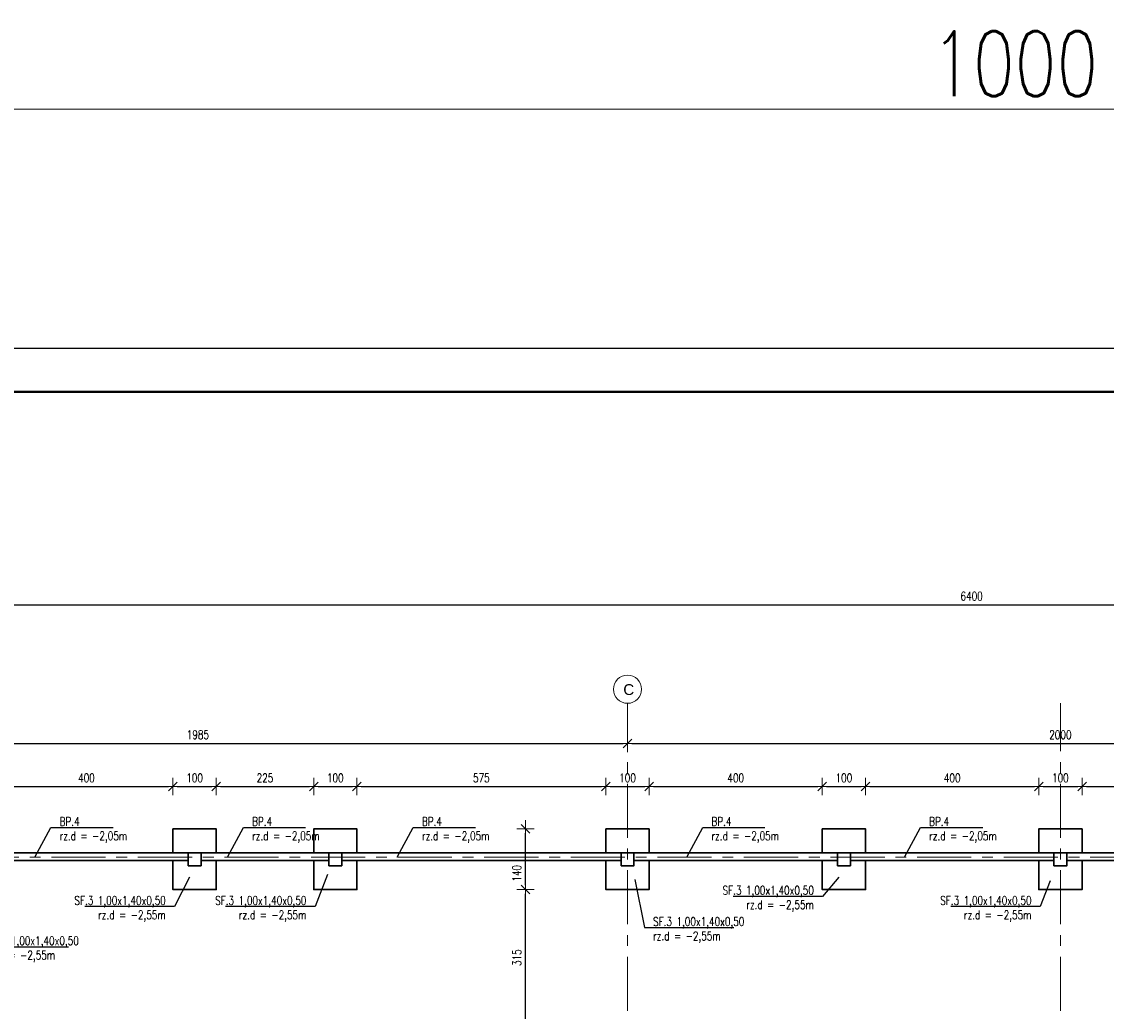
# Model space of a CAD drawing. Header units: millimetres. Extents: x -873 to 1675, y 11424 to 16190.
# Tile 8 of 14: x -596 to -346, y 15961 to 16190. Entities that reach past the tile are written whole.
import ezdxf
from ezdxf import colors
from ezdxf.entities.mleader import LeaderData, LeaderLine
from ezdxf.math import Vec2, Vec3

# ---------------------------------------------------------------- set-up
doc = ezdxf.new("R2010")
doc.units = ezdxf.units.MM
doc.header["$LTSCALE"] = 10
doc.linetypes.add('MITTE', pattern=[2, 1.25, -0.25, 0.25, -0.25])
doc.layers.get('Defpoints').update_dxf_attribs({"color": 1})
doc.layers.add('_FORMATKA', color=8, linetype='Continuous', plot=False)
for name, color, linetype, lineweight in [('_RAMKA', 7, 'Continuous', 35), ('PS_DIM', 4, 'Continuous', 13), ('PS_Object', 30, 'Continuous', 13), ('PS_SOLID', 7, 'Continuous', 30)]:
    doc.layers.add(name, color=color, linetype=linetype, lineweight=lineweight)
doc.styles.add('ARIAL', font='arial.ttf')
doc.styles.add('simplex', font='simplex.shx', dxfattribs={"width": 0.75})
doc.dimstyles.new('1_10_PRZ', dxfattribs={"dimtxt": 2, "dimasz": 1, "dimexe": 2, "dimexo": 5, "dimgap": 1, "dimtad": 1, "dimdec": 0, "dimlfac": 10, "dimtxsty": 'simplex', "dimblk": 'dimznak', "dimcen": 2, "dimse1": 1, "dimse2": 1, "dimclrt": 3, "dimadec": 1, "dimazin": 0, "dimtfac": 1, "dimtdec": 0, "dimtix": 1, "dimtmove": 2, "dimatfit": 3, "dimldrblk": 'dim-grot', "dimfxl": 1, "dimarcsym": 0})

# ---------------------------------------------------------------- blocks, each defined once
blk = doc.blocks.new('dim-grot')
blk.add_hatch(color=256).paths.add_polyline_path([(0, 0), (-2, 0.5), (-2, -0.5)])
blk.add_lwpolyline([(0, 0), (-2, 0.5), (-2, -0.5), (0, 0)])
blk = doc.blocks.new('dimznak')
at = {"color": 0}
for points in [[(0, 2), (0, -2)], [(-2, 0), (2, 0)]]:
    blk.add_lwpolyline(points, dxfattribs=at)
at = {"color": 2}
blk.add_lwpolyline([(1, 1), (-1, -1)], dxfattribs=at)
blk = doc.blocks.new('_None')
blk = doc.blocks.new('*D153')
at = {"color": 252, "lineweight": -2, "transparency": 16777216}
blk.add_line((-997, 475.33), (-3, 475.33), dxfattribs=at)
at = {"layer": 'Defpoints', "color": 0, "transparency": 16777216}
for p in [(0, 475.33), (-1000, 420), (0, 420)]:
    blk.add_point(p, dxfattribs=at)
at = {"color": 252, "lineweight": -2, "transparency": 16777216, "xscale": 3, "yscale": 3, "zscale": 3, "rotation": 180}
blk.add_blockref('dimznak', (-1000, 475.33), dxfattribs=at)
at = {"color": 252, "lineweight": -2, "transparency": 16777216, "xscale": 3, "yscale": 3, "zscale": 3}
blk.add_blockref('dimznak', (0, 475.33), dxfattribs=at)
at = {"color": 252, "transparency": 16777216, "insert": (-500, 485.83), "char_height": 15, "attachment_point": 5, "style": 'simplex'}
blk.add_mtext('1000', dxfattribs=at)
blk = doc.blocks.new('*U147')
at = {"layer": '_FORMATKA', "lineweight": -3}
blk.add_lwpolyline([(-1000, 0), (0, 0), (0, 420), (-1000, 420)], close=True, dxfattribs=at)
at = {"layer": '_RAMKA', "lineweight": -3, "const_width": 0.5}
blk.add_lwpolyline([(-970, 10), (-10, 10), (-10, 410), (-970, 410)], close=True, dxfattribs=at)
dim = blk.add_linear_dim(base=(0, 475.33), p1=(-1000, 420), p2=(0, 420), dimstyle='1_10_PRZ', override={"dimscale": 3, "dimtxt": 5, "dimlfac": 1, "dimclrd": 252, "dimclrt": 252})
dim.commit()
dim.dimension.update_dxf_attribs({"geometry": '*D153', "text_midpoint": (-500, 485.83)})

msp = doc.modelspace()

# ---------------------------------------------------------------- linework, layer by layer
at = {"layer": 'PS_Object', "color": 5, "linetype": 'MITTE'}
for p, q in [((-456.48, 15761.01), (-456.48, 16032.1)), ((-356.48, 15761.01), (-356.48, 16032.1)), ((-749.57, 15996.56), (-12.99, 15996.56))]:
    msp.add_line(p, q, dxfattribs=at)
at = {"layer": 'PS_Object', "color": 2}
msp.add_circle((-456.48, 16035.35), 3.25, dxfattribs=at)
at = {"layer": 'PS_SOLID', "color": 111}
for points in [[(-551.48, 15997.56), (-551.48, 16003.06), (-561.48, 16003.06), (-561.48, 15997.56)], [(-561.48, 15995.76), (-561.48, 15989.06), (-551.48, 15989.06), (-551.48, 15995.76)]]:
    msp.add_lwpolyline(points, dxfattribs=at)
at = {"layer": 'PS_SOLID', "color": 111, "elevation": 0.43}
for points in [[(-518.98, 15997.56), (-518.98, 16003.06), (-528.98, 16003.06), (-528.98, 15997.56)], [(-451.48, 15997.56), (-451.48, 16003.06), (-461.48, 16003.06), (-461.48, 15997.56)], [(-401.48, 15997.56), (-401.48, 16003.06), (-411.48, 16003.06), (-411.48, 15997.56)], [(-351.48, 15997.56), (-351.48, 16003.06), (-361.48, 16003.06), (-361.48, 15997.56)], [(-528.98, 15995.76), (-528.98, 15989.06), (-518.98, 15989.06), (-518.98, 15995.76)], [(-461.48, 15995.76), (-461.48, 15989.06), (-451.48, 15989.06), (-451.48, 15995.76)], [(-411.48, 15995.76), (-411.48, 15989.06), (-401.48, 15989.06), (-401.48, 15995.76)], [(-361.48, 15995.76), (-361.48, 15989.06), (-351.48, 15989.06), (-351.48, 15995.76)]]:
    msp.add_lwpolyline(points, dxfattribs=at)
at = {"layer": 'PS_SOLID', "color": 141}
for points, elevation in [([(-604.98, 15997.56), (-557.98, 15997.56), (-557.98, 15995.76), (-604.98, 15995.76)], -150.42), ([(-554.98, 15997.56), (-525.48, 15997.56), (-525.48, 15995.76), (-554.98, 15995.76)], -150.42), ([(-522.48, 15997.56), (-457.98, 15997.56), (-457.98, 15995.76), (-522.48, 15995.76)], -150.42), ([(-454.98, 15997.56), (-407.98, 15997.56), (-407.98, 15995.76), (-454.98, 15995.76)], -150.42), ([(-404.98, 15997.56), (-357.98, 15997.56), (-357.98, 15995.76), (-404.98, 15995.76)], 0.43), ([(-354.98, 15997.56), (-307.98, 15997.56), (-307.98, 15995.76), (-354.98, 15995.76)], 0.43)]:
    msp.add_lwpolyline(points, close=True, dxfattribs=dict(at, elevation=elevation))
at = {"layer": 'PS_SOLID', "color": 111}
msp.add_lwpolyline([(-557.98, 15994.56), (-554.98, 15994.56), (-554.98, 15997.56), (-557.98, 15997.56)], close=True, dxfattribs=at)
at = {"layer": 'PS_SOLID', "color": 111, "elevation": 0.43}
for points in [[(-525.48, 15994.56), (-522.48, 15994.56), (-522.48, 15997.56), (-525.48, 15997.56)], [(-457.98, 15994.56), (-454.98, 15994.56), (-454.98, 15997.56), (-457.98, 15997.56)], [(-407.98, 15994.56), (-404.98, 15994.56), (-404.98, 15997.56), (-407.98, 15997.56)], [(-357.98, 15994.56), (-354.98, 15994.56), (-354.98, 15997.56), (-357.98, 15997.56)]]:
    msp.add_lwpolyline(points, close=True, dxfattribs=at)

# ---------------------------------------------------------------- block references
at = {"layer": 'PS_DIM'}
msp.add_blockref('*U147', (132.97, 15694.1), dxfattribs=at)

# ---------------------------------------------------------------- texts
at = {"layer": 'PS_Object', "color": 3, "style": 'ARIAL'}
msp.add_text('C', height=2.5, dxfattribs=at).set_placement((-457.45, 16034.02))

# ---------------------------------------------------------------- dimensions: what is measured, and where the dimension line sits
at = {"layer": 'PS_DIM'}
for base, p1, p2 in [((-56.98, 16054.87), (-696.98, 15997.56), (-56.98, 15997.56, 0.43)), ((-456.48, 16022.84), (-654.98, 16012.64), (-456.48, 16022.84)), ((-256.48, 16022.84), (-456.48, 16022.84), (-256.48, 16011.93)), ((-561.48, 16012.85), (-601.48, 16003.06), (-561.48, 16003.06)), ((-551.48, 16012.85), (-561.48, 16003.06), (-551.48, 16003.06)), ((-528.98, 16012.85), (-551.48, 16003.06), (-528.98, 16003.06, 0.43)), ((-518.98, 16012.85), (-528.98, 16003.06, 0.43), (-518.98, 16003.06, 0.43)), ((-461.48, 16012.85), (-518.98, 16003.06, 0.43), (-461.48, 16003.06, 0.43)), ((-451.48, 16012.85), (-461.48, 16003.06, 0.43), (-451.48, 16003.06, 0.43)), ((-411.48, 16012.85), (-451.48, 16003.06, 0.43), (-411.48, 16003.06, 0.43)), ((-401.48, 16012.85), (-411.48, 16003.06, 0.43), (-401.48, 16003.06, 0.43)), ((-361.48, 16012.85), (-401.48, 16003.06, 0.43), (-361.48, 16003.06, 0.43)), ((-351.48, 16012.85), (-361.48, 16003.06, 0.43), (-351.48, 16003.06, 0.43)), ((-311.48, 16012.85), (-351.48, 16003.06, 0.43), (-311.48, 16003.06, 0.43))]:
    msp.add_linear_dim(base=base, p1=p1, p2=p2, dimstyle='1_10_PRZ', dxfattribs=at).render()
msp.add_linear_dim(base=(-480.04, 16003.06), p1=(-461.48, 15989.06, 0.43), p2=(-461.48, 16003.06, 0.43), angle=90, location=(-482.04, 15992.8), dimstyle='1_10_PRZ', dxfattribs=at).render()
msp.add_linear_dim(base=(-480.04, 15989.06), p1=(-463.98, 15957.56), p2=(-461.48, 15989.06, 0.43), angle=90, dimstyle='1_10_PRZ', dxfattribs=at).render()

# ---------------------------------------------------------------- leaders
at = {"layer": 'PS_DIM', "color": 3}
ml = msp.add_multileader_mtext('Standard', dxfattribs=at)
ml.set_content('BP.4\\Prz.d = -2,05m', color=3, style='simplex')
ml.set_leader_properties()
ml.set_arrow_properties(name='NONE')
ml.build(insert=Vec2(0, 0))
ml.multileader.update_dxf_attribs({"text_left_attachment_type": 6, "text_right_attachment_type": 6, "dogleg_length": 1})
ctx = ml.context
ctx.base_point, ctx.char_height, ctx.landing_gap_size, ctx.plane_origin = Vec3(-588.68, 16003.38), 2, 1, Vec3(-530.94, 16118.84)
ctx.left_attachment, ctx.right_attachment = 6, 6
notes = []
notes.append((ctx, [(0, (1, 1, 0), (-589.68, 16003.38), (1, 0), 1, [(0, [(-593.38, 15996.56)], 0, [])])]))
ctx.mtext.insert, ctx.mtext.flow_direction = Vec3(-587.68, 16005.78), 5
ml = msp.add_multileader_mtext('Standard', dxfattribs=at)
ml.set_content('BP.4\\Prz.d = -2,05m', color=3, style='simplex')
ml.set_leader_properties()
ml.set_arrow_properties(name='NONE')
ml.build(insert=Vec2(0, 0))
ml.multileader.update_dxf_attribs({"text_left_attachment_type": 6, "text_right_attachment_type": 6, "dogleg_length": 1})
ctx = ml.context
ctx.base_point, ctx.char_height, ctx.landing_gap_size, ctx.plane_origin = Vec3(-544.21, 16003.38), 2, 1, Vec3(-486.46, 16118.84)
ctx.left_attachment, ctx.right_attachment = 6, 6
notes.append((ctx, [(0, (1, 1, 0), (-545.21, 16003.38), (1, 0), 1, [(0, [(-548.91, 15996.56)], 0, [])])]))
ctx.mtext.insert, ctx.mtext.flow_direction = Vec3(-543.21, 16005.78), 5
ml = msp.add_multileader_mtext('Standard', dxfattribs=at)
ml.set_content('BP.4\\Prz.d = -2,05m', color=3, style='simplex')
ml.set_leader_properties()
ml.set_arrow_properties(name='NONE')
ml.build(insert=Vec2(0, 0))
ml.multileader.update_dxf_attribs({"text_left_attachment_type": 6, "text_right_attachment_type": 6, "dogleg_length": 1})
ctx = ml.context
ctx.base_point, ctx.char_height, ctx.landing_gap_size, ctx.plane_origin = Vec3(-504.98, 16003.38), 2, 1, Vec3(-447.24, 16118.84)
ctx.left_attachment, ctx.right_attachment = 6, 6
notes.append((ctx, [(0, (1, 1, 0), (-505.98, 16003.38), (1, 0), 1, [(0, [(-509.68, 15996.56)], 0, [])])]))
ctx.mtext.insert, ctx.mtext.flow_direction = Vec3(-503.98, 16005.78), 5
ml = msp.add_multileader_mtext('Standard', dxfattribs=at)
ml.set_content('BP.4\\Prz.d = -2,05m', color=3, style='simplex')
ml.set_leader_properties()
ml.set_arrow_properties(name='NONE')
ml.build(insert=Vec2(0, 0))
ml.multileader.update_dxf_attribs({"text_left_attachment_type": 6, "text_right_attachment_type": 6, "dogleg_length": 1})
ctx = ml.context
ctx.base_point, ctx.char_height, ctx.landing_gap_size, ctx.plane_origin = Vec3(-438.09, 16003.38), 2, 1, Vec3(-380.34, 16118.84)
ctx.left_attachment, ctx.right_attachment = 6, 6
notes.append((ctx, [(0, (1, 1, 0), (-439.09, 16003.38), (1, 0), 1, [(0, [(-442.78, 15996.56)], 0, [])])]))
ctx.mtext.insert, ctx.mtext.flow_direction = Vec3(-437.09, 16005.78), 5
ml = msp.add_multileader_mtext('Standard', dxfattribs=at)
ml.set_content('BP.4\\Prz.d = -2,05m', color=3, style='simplex')
ml.set_leader_properties()
ml.set_arrow_properties(name='NONE')
ml.build(insert=Vec2(0, 0))
ml.multileader.update_dxf_attribs({"text_left_attachment_type": 6, "text_right_attachment_type": 6, "dogleg_length": 1})
ctx = ml.context
ctx.base_point, ctx.char_height, ctx.landing_gap_size, ctx.plane_origin = Vec3(-387.79, 16003.38), 2, 1, Vec3(-330.04, 16118.84)
ctx.left_attachment, ctx.right_attachment = 6, 6
notes.append((ctx, [(0, (1, 1, 0), (-388.79, 16003.38), (1, 0), 1, [(0, [(-392.49, 15996.56)], 0, [])])]))
ctx.mtext.insert, ctx.mtext.flow_direction = Vec3(-386.79, 16005.78), 5
ml = msp.add_multileader_mtext('Standard', dxfattribs=at)
ml.set_content('SF.3 1,00x1,40x0,50\\Prz.d = -2,55m', color=3, style='simplex')
ml.set_leader_properties()
ml.set_arrow_properties(name='NONE')
ml.build(insert=Vec2(0, 0))
ml.multileader.update_dxf_attribs({"text_left_attachment_type": 6, "text_right_attachment_type": 6, "dogleg_length": 1})
ctx = ml.context
ctx.base_point, ctx.char_height, ctx.landing_gap_size, ctx.plane_origin = Vec3(-605.32, 15975.83, -0.43), 2, 1, Vec3(-547.45, 16066.72, -0.43)
ctx.left_attachment, ctx.right_attachment = 6, 6
notes.append((ctx, [(0, (1, 1, 0), (-606.32, 15975.83, -0.43), (1, 0), 1, [(0, [(-607.73, 15991.84, -0.43)], 0, [])])]))
ctx.mtext.insert, ctx.mtext.flow_direction = Vec3(-604.32, 15978.23, -0.43), 5
ml = msp.add_multileader_mtext('Standard', dxfattribs=at)
ml.set_content('SF.3 1,00x1,40x0,50\\Prz.d = -2,55m', color=3, style='simplex')
ml.set_leader_properties()
ml.set_arrow_properties(name='NONE')
ml.build(insert=Vec2(0, 0))
ml.multileader.update_dxf_attribs({"text_left_attachment_type": 6, "text_right_attachment_type": 6, "dogleg_length": 1})
ctx = ml.context
ctx.base_point, ctx.char_height, ctx.landing_gap_size, ctx.plane_origin = Vec3(-586.79, 15985.12, -0.43), 2, 1, Vec3(-497.45, 16066.72, -0.43)
ctx.left_attachment, ctx.right_attachment, ctx.text_align_type = 6, 6, 2
notes.append((ctx, [(1, (1, 1, 0), (-561.15, 15985.12, -0.43), (-1, 0), 1, [(0, [(-557.65, 15991.93, -0.43)], 0, [])])]))
ctx.mtext.insert, ctx.mtext.alignment, ctx.mtext.flow_direction = Vec3(-563.15, 15987.52, -0.43), 3, 5
ml = msp.add_multileader_mtext('Standard', dxfattribs=at)
ml.set_content('SF.3 1,00x1,40x0,50\\Prz.d = -2,55m', color=3, style='simplex')
ml.set_leader_properties()
ml.set_arrow_properties(name='NONE')
ml.build(insert=Vec2(0, 0))
ml.multileader.update_dxf_attribs({"text_left_attachment_type": 6, "text_right_attachment_type": 6, "dogleg_length": 1})
ctx = ml.context
ctx.base_point, ctx.char_height, ctx.landing_gap_size, ctx.plane_origin = Vec3(-554.29, 15985.12), 2, 1, Vec3(-464.95, 16066.72)
ctx.left_attachment, ctx.right_attachment, ctx.text_align_type = 6, 6, 2
notes.append((ctx, [(1, (1, 1, 0), (-528.65, 15985.12), (-1, 0), 1, [(0, [(-525.79, 15992.54)], 0, [])])]))
ctx.mtext.insert, ctx.mtext.alignment, ctx.mtext.flow_direction = Vec3(-530.65, 15987.52), 3, 5
ml = msp.add_multileader_mtext('Standard', dxfattribs=at)
ml.set_content('SF.3 1,00x1,40x0,50\\Prz.d = -2,55m', color=3, style='simplex')
ml.set_leader_properties()
ml.set_arrow_properties(name='NONE')
ml.build(insert=Vec2(0, 0))
ml.multileader.update_dxf_attribs({"text_left_attachment_type": 6, "text_right_attachment_type": 6, "dogleg_length": 1})
ctx = ml.context
ctx.base_point, ctx.char_height, ctx.landing_gap_size, ctx.plane_origin = Vec3(-451.57, 15980.24), 2, 1, Vec3(-397.45, 16066.72)
ctx.left_attachment, ctx.right_attachment = 6, 6
notes.append((ctx, [(0, (1, 1, 0), (-452.57, 15980.24), (1, 0), 1, [(0, [(-454.75, 15991.4)], 0, [])])]))
ctx.mtext.insert, ctx.mtext.flow_direction = Vec3(-450.57, 15982.64), 5
ml = msp.add_multileader_mtext('Standard', dxfattribs=at)
ml.set_content('SF.3 1,00x1,40x0,50\\Prz.d = -2,55m', color=3, style='simplex')
ml.set_leader_properties()
ml.set_arrow_properties(name='NONE')
ml.build(insert=Vec2(0, 0))
ml.multileader.update_dxf_attribs({"text_left_attachment_type": 6, "text_right_attachment_type": 6, "dogleg_length": 1})
ctx = ml.context
ctx.base_point, ctx.char_height, ctx.landing_gap_size, ctx.plane_origin = Vec3(-437.07, 15987.47), 2, 1, Vec3(-347.45, 16066.72)
ctx.left_attachment, ctx.right_attachment, ctx.text_align_type = 6, 6, 2
notes.append((ctx, [(1, (1, 1, 0), (-411.43, 15987.47), (-1, 0), 1, [(0, [(-407.64, 15991.93)], 0, [])])]))
ctx.mtext.insert, ctx.mtext.alignment, ctx.mtext.flow_direction = Vec3(-413.43, 15989.87), 3, 5
ml = msp.add_multileader_mtext('Standard', dxfattribs=at)
ml.set_content('SF.3 1,00x1,40x0,50\\Prz.d = -2,55m', color=3, style='simplex')
ml.set_leader_properties()
ml.set_arrow_properties(name='NONE')
ml.build(insert=Vec2(0, 0))
ml.multileader.update_dxf_attribs({"text_left_attachment_type": 6, "text_right_attachment_type": 6, "dogleg_length": 1})
ctx = ml.context
ctx.base_point, ctx.char_height, ctx.landing_gap_size, ctx.plane_origin = Vec3(-386.79, 15985.12), 2, 1, Vec3(-297.45, 16066.72)
ctx.left_attachment, ctx.right_attachment, ctx.text_align_type = 6, 6, 2
notes.append((ctx, [(1, (1, 1, 0), (-361.15, 15985.12), (-1, 0), 1, [(0, [(-358.86, 15991.1)], 0, [])])]))
ctx.mtext.insert, ctx.mtext.alignment, ctx.mtext.flow_direction = Vec3(-363.15, 15987.52), 3, 5
for ctx, leaders in notes:
    for number, flags, end, landing, length, lines in leaders:
        leader = LeaderData()
        leader.index, (leader.has_last_leader_line, leader.has_dogleg_vector, leader.attachment_direction) = number, flags
        leader.last_leader_point, leader.dogleg_vector, leader.dogleg_length = Vec3(end), Vec3(landing), length
        for number, points, colour, breaks in lines:
            line = LeaderLine()
            line.index, line.vertices, line.color, line.breaks = number, Vec3.list(points), colors.encode_raw_color(colour), breaks
            leader.lines.append(line)
        ctx.leaders.append(leader)

doc.saveas('drawing.dxf')
